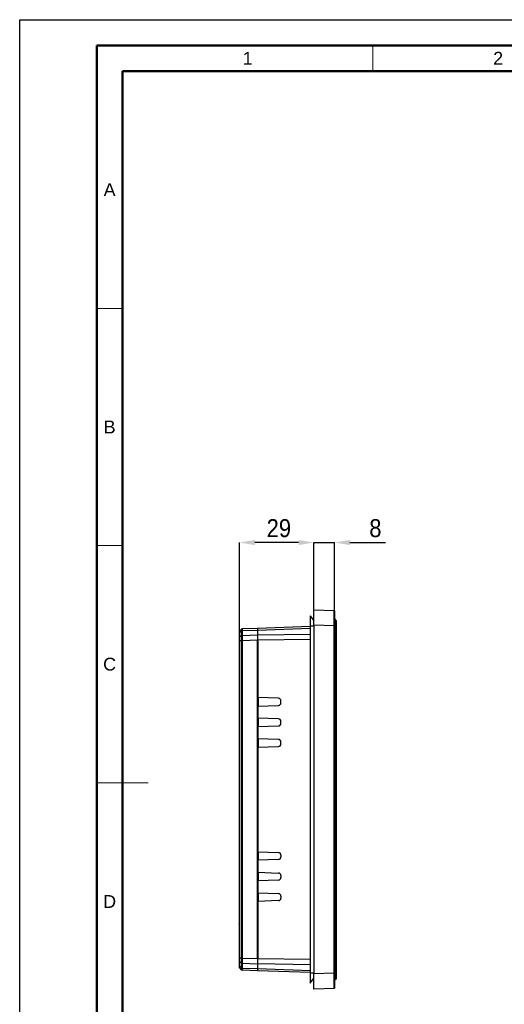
# Model space of a CAD drawing. Header units: millimetres. Extents: x 1316 to 1736, y 283 to 580.
# Tile 6 of 18: x 1316 to 1411, y 388 to 580. Entities that reach past the tile are written whole.
import ezdxf

# ---------------------------------------------------------------- set-up
doc = ezdxf.new("R2010")
doc.units = ezdxf.units.MM
doc.layers.add('Quote', color=7, linetype='Continuous')
doc.styles.add('SLDTEXTSTYLE9', font='GOTHIC.TTF', dxfattribs={"width": 0.913})
doc.styles.get("Standard").update_dxf_attribs({"font": 'arial.ttf'})
doc.dimstyles.new('SLDDIMSTYLE0', dxfattribs={"dimtxt": 3.5, "dimasz": 3, "dimexe": 0, "dimexo": 0.0625, "dimgap": 0.875, "dimtad": 1, "dimdec": 0, "dimlfac": 2, "dimrnd": 1e-09, "dimzin": 12, "dimdsep": 46, "dimtxsty": 'SLDTEXTSTYLE9', "dimcen": 0.09, "dimadec": 0, "dimazin": 3, "dimtfac": 1, "dimtdec": 0, "dimtmove": 0, "dimatfit": 0, "dimfxl": 1, "dimfrac": 2, "dimtolj": 1, "dimtzin": 12, "dimarcsym": 0})

# ---------------------------------------------------------------- blocks, each defined once
blk = doc.blocks.new('*D85')
at = {"layer": 'Quote', "color": 0, "lineweight": -2, "transparency": 16777216}
for p, q in [((1358.97, 458.75), (1358.97, 477.82)), ((1370.47, 477.82), (1361.97, 477.82)), ((1373.47, 464.78), (1373.47, 477.82))]:
    blk.add_line(p, q, dxfattribs=at)
at = {"layer": 'Quote', "color": 0, "lineweight": 18, "transparency": 16777216}
for points in [[(1361.97, 478.32), (1361.97, 477.32), (1358.97, 477.82)], [(1370.47, 478.32), (1370.47, 477.32), (1373.47, 477.82)]]:
    blk.add_solid(points, dxfattribs=at)
at = {"layer": 'Quote', "color": 0, "transparency": 16777216, "insert": (1366.64, 482.37), "char_height": 3.5, "attachment_point": 2, "style": 'SLDTEXTSTYLE9'}
blk.add_mtext('\\A1;29', dxfattribs=at)
blk = doc.blocks.new('*D86')
at = {"layer": 'Quote', "color": 0, "lineweight": -2, "transparency": 16777216}
for p, q in [((1370.47, 477.82), (1367.47, 477.82)), ((1373.47, 464.78), (1373.47, 477.82)), ((1373.47, 477.82), (1377.47, 477.82)), ((1377.47, 464.59), (1377.47, 477.82)), ((1380.47, 477.82), (1387.38, 477.82))]:
    blk.add_line(p, q, dxfattribs=at)
at = {"layer": 'Quote', "color": 0, "lineweight": 18, "transparency": 16777216}
for points in [[(1370.47, 478.32), (1370.47, 477.32), (1373.47, 477.82)], [(1380.47, 478.32), (1380.47, 477.32), (1377.47, 477.82)]]:
    blk.add_solid(points, dxfattribs=at)
at = {"layer": 'Quote', "color": 0, "transparency": 16777216, "insert": (1385.43, 482.37), "char_height": 3.5, "attachment_point": 2, "style": 'SLDTEXTSTYLE9'}
blk.add_mtext('\\A1;8', dxfattribs=at)

msp = doc.modelspace()

# ---------------------------------------------------------------- linework, layer by layer
at = {"lineweight": 50}
for p, q in [((1331.2, 287.55), (1331.2, 574.55)), ((1731.2, 574.55), (1331.2, 574.55)), ((1336.2, 292.55), (1336.2, 569.55)), ((1726.2, 569.55), (1336.2, 569.55))]:
    msp.add_line(p, q, dxfattribs=at)
at = {"lineweight": 18}
for p, q in [((1384.95, 574.55), (1384.95, 569.55)), ((1331.2, 523.39), (1336.2, 523.39)), ((1331.2, 477.22), (1336.2, 477.22)), ((1336.2, 431.05), (1331.2, 431.05)), ((1331.2, 431.05), (1341.2, 431.05))]:
    msp.add_line(p, q, dxfattribs=at)
at = {"color": 7, "linetype": 'Continuous', "lineweight": 25}
for p, q in [((1373.47, 464.72), (1377.42, 464.58)), ((1373.47, 461.72), (1373.47, 464.72)), ((1377.47, 464.53), (1377.47, 461.58)), ((1372.72, 463.58), (1372.72, 461.58)), ((1372.72, 463.58), (1373.47, 462.58)), ((1377.57, 462.93), (1377.47, 462.93)), ((1377.57, 461.43), (1377.57, 462.93)), ((1377.82, 462.68), (1377.57, 462.93)), ((1377.82, 462.68), (1377.82, 461.43)), ((1358.97, 459.34), (1358.97, 460.21)), ((1359.44, 461.03), (1359, 460.55)), ((1359.43, 460.6), (1359, 460.26)), ((1359, 460.26), (1359, 459.39)), ((1359.43, 459.72), (1359.43, 460.6)), ((1362.47, 460.72), (1359.5, 460.62)), ((1359.5, 460.62), (1359.5, 459.75)), ((1359.5, 459.75), (1362.47, 459.85)), ((1359.51, 461.06), (1362.47, 461.16)), ((1362.47, 461.16), (1362.47, 460.72)), ((1362.54, 460.91), (1362.47, 460.91)), ((1362.47, 460.72), (1362.47, 459.85)), ((1362.54, 460.55), (1362.47, 460.55)), ((1362.47, 459.85), (1362.47, 458.79)), ((1362.54, 461.17), (1372.72, 461.52)), ((1362.54, 460.73), (1362.54, 461.17)), ((1372.72, 461.08), (1362.54, 460.73)), ((1362.54, 459.85), (1362.54, 460.73)), ((1362.54, 459.85), (1372.72, 459.99)), ((1362.54, 458.79), (1362.54, 459.85)), ((1372.72, 461.58), (1373.47, 461.58)), ((1372.72, 461.58), (1372.72, 394.08)), ((1377.42, 461.58), (1373.47, 461.72)), ((1373.47, 461.72), (1373.47, 393.93)), ((1377.42, 394.07), (1377.42, 461.58)), ((1377.42, 461.58), (1377.47, 461.58)), ((1377.47, 461.58), (1377.47, 394.07)), ((1377.57, 461.43), (1377.47, 461.43)), ((1377.57, 394.23), (1377.57, 461.43)), ((1377.82, 461.43), (1377.57, 461.43)), ((1377.82, 461.43), (1377.82, 394.23)), ((1358.97, 396.97), (1358.97, 458.69)), ((1359.43, 459.72), (1359, 459.39)), ((1359.44, 458.69), (1359, 458.69)), ((1359, 458.69), (1359, 396.97)), ((1359.44, 396.97), (1359.44, 458.69)), ((1362.47, 458.79), (1359.51, 458.69)), ((1359.51, 458.69), (1359.51, 396.97)), ((1362.54, 459.67), (1362.47, 459.67)), ((1362.47, 396.86), (1362.47, 458.79)), ((1362.54, 458.79), (1362.47, 458.79)), ((1372.72, 458.93), (1362.54, 458.79)), ((1362.54, 458.79), (1362.54, 447.65)), ((1366.56, 447.51), (1362.54, 447.65)), ((1362.61, 447.65), (1362.61, 446.01)), ((1367.04, 446.64), (1367.04, 447.01)), ((1362.54, 446), (1366.56, 446.14)), ((1362.54, 446), (1362.54, 443.65)), ((1366.56, 443.51), (1362.54, 443.65)), ((1362.61, 443.65), (1362.61, 442.01)), ((1367.04, 442.64), (1367.04, 443.01)), ((1362.54, 442), (1366.56, 442.14)), ((1362.54, 442), (1362.54, 439.65)), ((1366.56, 439.51), (1362.54, 439.65)), ((1362.61, 439.65), (1362.61, 438.01)), ((1367.04, 438.64), (1367.04, 439.01)), ((1362.54, 438), (1366.56, 438.14)), ((1362.54, 438), (1362.54, 417.65)), ((1362.54, 417.65), (1366.56, 417.51)), ((1366.56, 416.14), (1362.54, 416)), ((1362.54, 416), (1362.54, 413.65)), ((1362.61, 417.65), (1362.61, 416.01)), ((1367.04, 417.01), (1367.04, 416.64)), ((1362.54, 413.65), (1366.56, 413.51)), ((1366.56, 412.14), (1362.54, 412)), ((1362.54, 412), (1362.54, 409.65)), ((1362.61, 413.65), (1362.61, 412.01)), ((1367.04, 413.01), (1367.04, 412.64)), ((1362.54, 409.65), (1366.56, 409.51)), ((1366.56, 408.14), (1362.54, 408)), ((1362.61, 409.65), (1362.61, 408.01)), ((1367.04, 409.01), (1367.04, 408.64)), ((1362.54, 408), (1362.54, 396.87)), ((1358.89, 404.4), (1358.97, 404.4)), ((1358.89, 404.38), (1358.97, 404.38)), ((1358.89, 403.97), (1358.97, 403.97)), ((1358.89, 403.64), (1358.97, 403.64)), ((1358.89, 403.54), (1358.89, 403.6)), ((1358.89, 403.27), (1358.97, 403.27)), ((1358.89, 402.83), (1358.97, 402.83)), ((1358.89, 402.81), (1358.97, 402.81)), ((1359.44, 396.97), (1359, 396.97)), ((1359.51, 396.97), (1362.47, 396.86)), ((1362.47, 396.86), (1362.47, 395.8)), ((1362.54, 396.86), (1362.47, 396.86)), ((1362.54, 395.81), (1362.54, 396.87)), ((1362.54, 396.87), (1372.72, 396.72)), ((1358.97, 395.44), (1358.97, 396.31)), ((1359.43, 395.93), (1359, 396.27)), ((1359, 396.27), (1359, 395.39)), ((1359.43, 395.05), (1359, 395.39)), ((1359.44, 394.62), (1359, 395.1)), ((1359.43, 395.05), (1359.43, 395.93)), ((1362.47, 395.8), (1359.5, 395.91)), ((1359.5, 395.91), (1359.5, 395.03)), ((1359.5, 395.03), (1362.47, 394.93)), ((1362.54, 395.98), (1362.47, 395.98)), ((1362.47, 395.8), (1362.47, 394.93)), ((1362.54, 395.1), (1362.47, 395.1)), ((1362.47, 394.93), (1362.47, 394.49)), ((1362.54, 394.74), (1362.47, 394.74)), ((1362.5, 394.74), (1362.5, 394.49)), ((1362.54, 394.92), (1362.54, 395.81)), ((1372.72, 395.66), (1362.54, 395.81)), ((1362.54, 394.48), (1362.54, 394.92)), ((1362.54, 394.92), (1372.72, 394.57)), ((1362.47, 394.49), (1359.51, 394.59)), ((1362.5, 394.49), (1362.47, 394.49)), ((1362.54, 394.49), (1362.5, 394.49)), ((1372.72, 394.13), (1362.54, 394.48)), ((1372.72, 394.08), (1372.72, 392.08)), ((1372.72, 394.08), (1373.47, 394.08)), ((1372.72, 392.08), (1373.47, 393.08)), ((1373.47, 393.93), (1377.42, 394.07)), ((1373.47, 390.94), (1373.47, 393.93)), ((1377.42, 394.07), (1377.47, 394.07)), ((1377.57, 394.23), (1377.47, 394.23)), ((1377.47, 394.07), (1377.47, 391.12)), ((1377.57, 392.73), (1377.57, 394.23)), ((1377.82, 394.23), (1377.57, 394.23)), ((1377.82, 392.98), (1377.57, 392.73)), ((1377.82, 394.23), (1377.82, 392.98)), ((1377.42, 391.07), (1373.47, 390.94)), ((1377.57, 392.73), (1377.47, 392.73))]:
    msp.add_line(p, q, dxfattribs=at)
msp.add_lwpolyline([(1316.2, 579.55), (1736.2, 579.55), (1736.2, 282.55), (1316.2, 282.55)], close=True)
at = {"color": 7, "linetype": 'Continuous', "lineweight": 25, "flags": 128}
for points in [[(1359.51, 458.69), (1359.5, 458.69), (1359.49, 458.69), (1359.48, 458.69), (1359.47, 458.69), (1359.46, 458.69), (1359.46, 458.69), (1359.45, 458.69), (1359.44, 458.69)], [(1359.51, 396.97), (1359.5, 396.97), (1359.49, 396.97), (1359.48, 396.97), (1359.47, 396.97), (1359.46, 396.97), (1359.46, 396.97), (1359.45, 396.97), (1359.44, 396.97)]]:
    msp.add_lwpolyline(points, dxfattribs=at)
at = {"color": 7, "linetype": 'Continuous', "lineweight": 25}
for centre, radius, start, end in [((1377.42, 464.53), 0.05, 0, 88), ((1359.51, 460.96), 0.1, 92.0003, 137.0046), ((1366.54, 447.01), 0.5, 0, 88), ((1366.54, 446.64), 0.5, 272, 0), ((1366.54, 443.01), 0.5, 0, 88), ((1366.54, 442.64), 0.5, 272, 0), ((1366.54, 439.01), 0.5, 0, 88), ((1366.54, 438.64), 0.5, 272, 0), ((1366.54, 417.01), 0.5, 0, 88), ((1366.54, 416.64), 0.5, 272, 0), ((1366.54, 413.01), 0.5, 0, 88), ((1366.54, 412.64), 0.5, 272, 0), ((1366.54, 409.01), 0.5, 0, 88), ((1366.54, 408.64), 0.5, 272, 0), ((1359.51, 394.69), 0.1, 222.9954, 267.9997), ((1377.42, 391.12), 0.05, 272, 0)]:
    msp.add_arc(centre, radius, start, end, dxfattribs=at)
for centre, start_param, end_param in [((1377.42, 461.58), 4.713587, 6.283165), ((1377.42, 394.08), 3.141613, 4.711191)]:
    msp.add_ellipse(centre, major_axis=(0, 3), ratio=0.000581, start_param=start_param, end_param=end_param, dxfattribs=at)
for points in [[(1359, 460.55), (1358.98, 460.53), (1358.97, 460.51), (1358.97, 460.48)], [(1359, 460.26), (1358.98, 460.25), (1358.97, 460.23), (1358.97, 460.21)], [(1359.5, 460.62), (1359.48, 460.62), (1359.45, 460.61), (1359.43, 460.6)], [(1359, 459.39), (1358.98, 459.37), (1358.97, 459.36), (1358.97, 459.34)], [(1358.97, 458.69), (1358.97, 458.93), (1358.97, 459.17), (1358.97, 459.34)], [(1359, 458.69), (1358.98, 458.69), (1358.97, 458.69), (1358.97, 458.69)], [(1359.5, 459.75), (1359.48, 459.75), (1359.45, 459.74), (1359.43, 459.72)], [(1359.51, 458.69), (1359.48, 458.69), (1359.46, 458.69), (1359.44, 458.69)], [(1359.51, 458.69), (1359.51, 458.69), (1359.51, 458.69), (1359.51, 458.69)], [(1359, 396.97), (1358.98, 396.97), (1358.97, 396.97), (1358.97, 396.97)], [(1359.51, 396.97), (1359.48, 396.97), (1359.46, 396.97), (1359.44, 396.97)], [(1359.51, 396.97), (1359.51, 396.97), (1359.51, 396.97), (1359.51, 396.97)], [(1359, 396.27), (1358.98, 396.28), (1358.97, 396.3), (1358.97, 396.31)], [(1359, 395.39), (1358.98, 395.4), (1358.97, 395.42), (1358.97, 395.44)], [(1358.97, 395.17), (1358.97, 395.17), (1358.97, 395.27), (1358.97, 395.44)], [(1359, 395.1), (1358.98, 395.12), (1358.97, 395.14), (1358.97, 395.17)], [(1359.5, 395.91), (1359.48, 395.91), (1359.45, 395.92), (1359.43, 395.93)], [(1359.5, 395.03), (1359.48, 395.03), (1359.45, 395.04), (1359.43, 395.05)]]:
    msp.add_open_spline(points, degree=3, dxfattribs=at)
for points, knots in [([(1358.97, 460.21), (1358.97, 460.3), (1358.97, 460.37), (1358.97, 460.46), (1358.97, 460.48), (1358.97, 460.48)], [0, 0, 0, 0, 0.5, 0.5, 1, 1, 1, 1]), ([(1359, 460.55), (1359, 460.55), (1359, 460.52), (1359, 460.43), (1359, 460.35), (1359, 460.26)], [0, 0, 0, 0, 0.5, 0.5, 1, 1, 1, 1]), ([(1359.43, 460.6), (1359.43, 460.67), (1359.43, 460.73), (1359.43, 460.83), (1359.44, 460.88), (1359.44, 460.95), (1359.44, 460.98), (1359.44, 461.02), (1359.44, 461.03), (1359.44, 461.03)], [0, 0, 0, 0, 0.25, 0.25, 0.5, 0.5, 0.75, 0.75, 1, 1, 1, 1]), ([(1359.51, 461.06), (1359.51, 461.06), (1359.51, 461.05), (1359.51, 461.01), (1359.51, 460.98), (1359.5, 460.91), (1359.5, 460.86), (1359.5, 460.75), (1359.5, 460.69), (1359.5, 460.62)], [0, 0, 0, 0, 0.25, 0.25, 0.5, 0.5, 0.75, 0.75, 1, 1, 1, 1]), ([(1359, 459.39), (1359, 459.3), (1359, 459.18), (1359, 458.95), (1359, 458.82), (1359, 458.69)], [0, 0, 0, 0, 0.5, 0.5, 1, 1, 1, 1]), ([(1359.44, 458.69), (1359.44, 458.78), (1359.44, 458.88), (1359.44, 459.07), (1359.44, 459.16), (1359.44, 459.34), (1359.43, 459.42), (1359.43, 459.58), (1359.43, 459.66), (1359.43, 459.72)], [0, 0, 0, 0, 0.25, 0.25, 0.5, 0.5, 0.75, 0.75, 1, 1, 1, 1]), ([(1359.44, 458.69), (1359.44, 458.69), (1359.44, 458.69), (1359.44, 458.69), (1359.44, 458.69), (1359.44, 458.69), (1359.44, 458.69)], [-0.00000006, -0.00000006, -0.00000006, -0.00000006, 0, 0, 0, 0.000001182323, 0.000001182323, 0.000001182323, 0.000001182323]), ([(1359.5, 459.75), (1359.5, 459.68), (1359.5, 459.6), (1359.5, 459.44), (1359.5, 459.35), (1359.51, 459.17), (1359.51, 459.08), (1359.51, 458.88), (1359.51, 458.79), (1359.51, 458.69)], [0, 0, 0, 0, 0.25, 0.25, 0.5, 0.5, 0.75, 0.75, 1, 1, 1, 1]), ([(1358.89, 404.38), (1358.89, 404.38), (1358.89, 404.38), (1358.89, 404.37), (1358.89, 404.37), (1358.89, 404.36), (1358.89, 404.36), (1358.89, 404.35), (1358.89, 404.34), (1358.89, 404.32), (1358.89, 404.3), (1358.89, 404.27), (1358.89, 404.23), (1358.89, 404.18), (1358.89, 404.13), (1358.89, 404.08), (1358.89, 404.03), (1358.89, 403.99), (1358.89, 403.97)], [0, 0, 0, 0, 0.058732, 0.114603, 0.167657, 0.217967, 0.265775, 0.311171, 0.353792, 0.394745, 0.472806, 0.549192, 0.62478, 0.702625, 0.779741, 0.854063, 0.927155, 1, 1, 1, 1]), ([(1358.89, 403.97), (1358.89, 403.96), (1358.89, 403.92), (1358.89, 403.88), (1358.89, 403.83), (1358.89, 403.78), (1358.89, 403.74), (1358.89, 403.7), (1358.89, 403.67), (1358.89, 403.65), (1358.89, 403.64)], [0, 0, 0, 0, 0.115843, 0.230569, 0.347355, 0.468253, 0.592303, 0.71997, 0.8556, 1, 1, 1, 1]), ([(1358.89, 403.64), (1358.89, 403.64), (1358.89, 403.63), (1358.89, 403.62), (1358.89, 403.6), (1358.89, 403.59), (1358.89, 403.57), (1358.89, 403.55), (1358.89, 403.53), (1358.89, 403.5), (1358.89, 403.48), (1358.89, 403.45), (1358.89, 403.42), (1358.89, 403.39), (1358.89, 403.36), (1358.89, 403.33), (1358.89, 403.3), (1358.89, 403.28), (1358.89, 403.27)], [0, 0, 0, 0, 0.070464, 0.137957, 0.203579, 0.267692, 0.330186, 0.391534, 0.452664, 0.513154, 0.573454, 0.632968, 0.692332, 0.751474, 0.812187, 0.872962, 0.93542, 1, 1, 1, 1]), ([(1358.89, 403.27), (1358.89, 403.25), (1358.89, 403.22), (1358.89, 403.17), (1358.89, 403.12), (1358.89, 403.07), (1358.89, 403.03), (1358.89, 402.99), (1358.89, 402.95), (1358.89, 402.93), (1358.89, 402.9), (1358.89, 402.88), (1358.89, 402.86), (1358.89, 402.85), (1358.89, 402.84), (1358.89, 402.83), (1358.89, 402.83), (1358.89, 402.83), (1358.89, 402.83)], [0, 0, 0, 0, 0.064255, 0.12736, 0.189472, 0.251721, 0.312027, 0.368675, 0.422681, 0.47406, 0.525774, 0.579622, 0.637375, 0.6984, 0.764357, 0.836315, 0.914678, 1, 1, 1, 1]), ([(1358.97, 396.31), (1358.97, 396.4), (1358.97, 396.5), (1358.97, 396.72), (1358.97, 396.85), (1358.97, 396.97)], [0, 0, 0, 0, 0.5, 0.5, 1, 1, 1, 1]), ([(1359, 396.97), (1359, 396.84), (1359, 396.71), (1359, 396.47), (1359, 396.36), (1359, 396.27)], [0, 0, 0, 0, 0.5, 0.5, 1, 1, 1, 1]), ([(1359.43, 395.93), (1359.43, 396), (1359.43, 396.07), (1359.43, 396.23), (1359.44, 396.32), (1359.44, 396.49), (1359.44, 396.59), (1359.44, 396.77), (1359.44, 396.87), (1359.44, 396.97)], [0, 0, 0, 0, 0.25, 0.25, 0.5, 0.5, 0.75, 0.75, 1, 1, 1, 1]), ([(1359.44, 396.97), (1359.44, 396.97), (1359.44, 396.97), (1359.44, 396.97), (1359.44, 396.97), (1359.44, 396.97), (1359.44, 396.97)], [0, 0, 0, 0, 0.000001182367, 0.000001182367, 0.000001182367, 0.000001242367, 0.000001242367, 0.000001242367, 0.000001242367]), ([(1359.51, 396.97), (1359.51, 396.87), (1359.51, 396.77), (1359.51, 396.58), (1359.51, 396.48), (1359.5, 396.3), (1359.5, 396.22), (1359.5, 396.05), (1359.5, 395.98), (1359.5, 395.91)], [0, 0, 0, 0, 0.25, 0.25, 0.5, 0.5, 0.75, 0.75, 1, 1, 1, 1]), ([(1359, 395.39), (1359, 395.3), (1359, 395.23), (1359, 395.13), (1359, 395.1), (1359, 395.1)], [0, 0, 0, 0, 0.5, 0.5, 1, 1, 1, 1]), ([(1359.44, 394.62), (1359.44, 394.62), (1359.44, 394.63), (1359.44, 394.67), (1359.44, 394.7), (1359.44, 394.77), (1359.43, 394.82), (1359.43, 394.92), (1359.43, 394.99), (1359.43, 395.05)], [0, 0, 0, 0, 0.25, 0.25, 0.5, 0.5, 0.75, 0.75, 1, 1, 1, 1]), ([(1359.5, 395.03), (1359.5, 394.96), (1359.5, 394.9), (1359.5, 394.79), (1359.5, 394.74), (1359.51, 394.67), (1359.51, 394.64), (1359.51, 394.6), (1359.51, 394.59), (1359.51, 394.59)], [0, 0, 0, 0, 0.25, 0.25, 0.5, 0.5, 0.75, 0.75, 1, 1, 1, 1]), ([(1359.44, 394.62), (1359.45, 394.62), (1359.46, 394.61), (1359.48, 394.6), (1359.5, 394.59), (1359.51, 394.59)], [0, 0, 0, 0, 0.262738, 0.596158, 1, 1, 1, 1])]:
    msp.add_open_spline(points, degree=3, knots=knots, dxfattribs=at)

# ---------------------------------------------------------------- texts
at = {"lineweight": 50, "char_height": 2.5, "attachment_point": 5}
for s, width, insert in [('1', 48.75, (1360.57, 572.05)), ('2', 48.75, (1409.32, 572.05)), ('A', 5, (1333.7, 546.47)), ('B', 5, (1333.7, 500.3)), ('C', 5, (1333.7, 454.14)), ('D', 5, (1333.7, 407.97))]:
    msp.add_mtext_dynamic_manual_height_columns(s, width=width, gutter_width=12.5, heights=[0], dxfattribs=dict(at, insert=insert))

# ---------------------------------------------------------------- dimensions: what is measured, and where the dimension line sits
at = {"layer": 'Quote'}
for base, p2, picture, middle in [((1358.97, 477.82), (1358.97, 458.69), '*D85', (1366.64, 477.82)), ((1377.47, 477.82), (1377.47, 464.53), '*D86', (1385.43, 477.82))]:
    dim = msp.add_linear_dim(base=base, p1=(1373.47, 464.72), p2=p2, dimstyle='SLDDIMSTYLE0', dxfattribs=at)
    dim.commit()
    dim.dimension.update_dxf_attribs({"geometry": picture, "text_midpoint": middle, "dimtype": 160})

doc.saveas('drawing.dxf')
